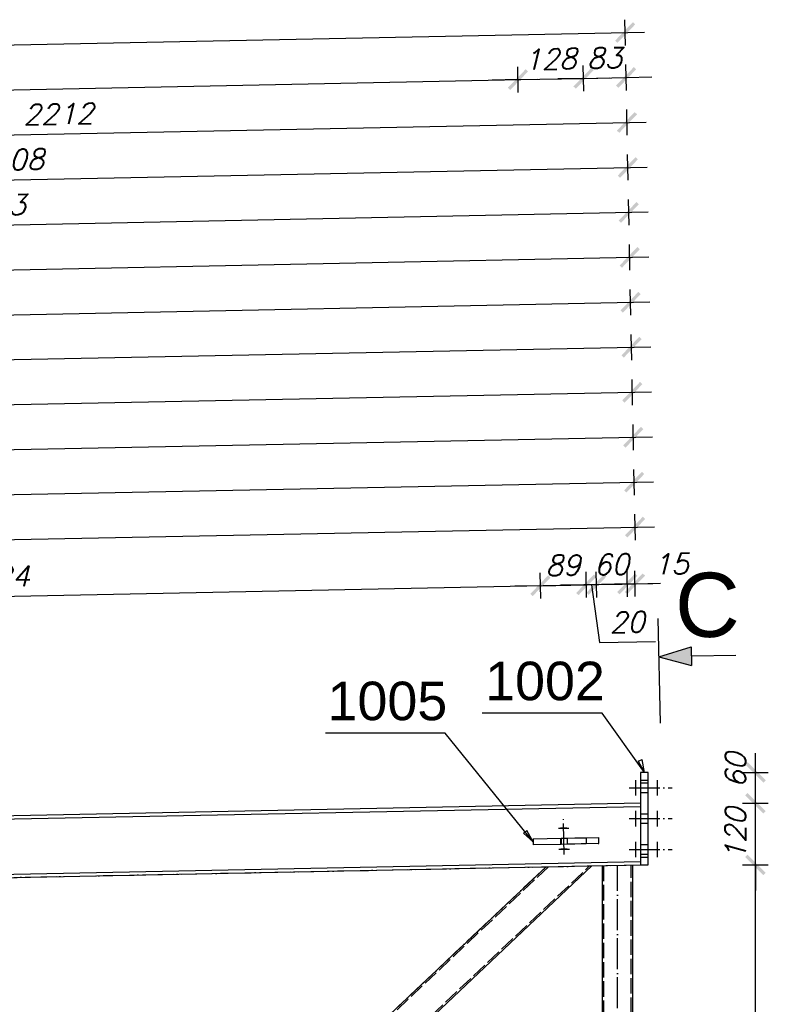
# Model space of a CAD drawing. Header units: millimetres. Extents: x 1814 to 94182, y 11562 to 49454.
# Tile 209 of 256: x 14707 to 14852, y 28851 to 29042. Entities that reach past the tile are written whole.
import ezdxf

# ---------------------------------------------------------------- set-up
doc = ezdxf.new("R2010")
doc.units = ezdxf.units.MM
doc.linetypes.add('ACAD_ISO02W100', pattern=[15, 12, -3])
doc.linetypes.add('ACAD_ISO04W100', pattern=[30, 24, -3, 0, -3])
doc.layers.add('wymiar', color=135, linetype='Continuous', lineweight=9)
doc.styles.add('ARIAL', font='arial.ttf')
doc.styles.add('CutSymbolUp', font='arial.ttf', dxfattribs={"height": 5})
doc.styles.add('WYMIARY', font='simplex.shx', dxfattribs={"oblique": 15})
doc.dimstyles.new('1-25', dxfattribs={"dimscale": 25, "dimtxt": 0.16, "dimasz": 0.2, "dimexe": 0.1, "dimexo": 0.1, "dimgap": 0.075, "dimtad": 1, "dimdec": 0, "dimlfac": 10, "dimrnd": 0.01, "dimzin": 9, "dimtxsty": 'WYMIARY', "dimblk": 'ARCHTICK', "dimcen": 0.2, "dimdle": 0.15, "dimadec": 1, "dimazin": 1, "dimtfac": 1, "dimtdec": 0, "dimtix": 1, "dimtmove": 2, "dimatfit": 3, "dimldrblk": 'ARCHTICK', "dimfxl": 0, "dimarcsym": 0})

# ---------------------------------------------------------------- blocks, each defined once
blk = doc.blocks.new('sectionup')
blk.add_hatch(color=256).paths.add_polyline_path([(-2.545, 0.728), (-2.545, -0.728), (0, 0)])
at = {"color": 7, "linetype": 'Continuous'}
for p, q in [((0, 3), (0, -5.151)), ((-6, 0), (-2.545, 0))]:
    blk.add_line(p, q, dxfattribs=at)
for p, q in [((0, 0), (-2.545, 0.728)), ((-2.545, 0.728), (-2.545, -0.728)), ((0, 0), (-2.545, -0.728))]:
    blk.add_line(p, q)
blk = doc.blocks.new('_ARCHTICK')
at = {"color": 0, "linetype": 'ByBlock', "lineweight": -2}
blk.add_solid([(0.398, 0.309), (0.309, 0.398), (-0.309, -0.398), (-0.398, -0.309)], dxfattribs=at)
blk = doc.blocks.new('*D567')
at = {"layer": 'Defpoints', "color": 0}
for p in [(14827.61, 28877.79), (14849.97, 28877.79), (14829.11, 28781.52)]:
    blk.add_point(p, dxfattribs=at)
at = {"layer": 'wymiar', "color": 0, "lineweight": -2}
for p, q in [((14849.97, 28777.77), (14849.97, 28881.54)), ((14847.47, 28877.79), (14852.47, 28877.79)), ((14847.47, 28781.52), (14852.47, 28781.52))]:
    blk.add_line(p, q, dxfattribs=at)
at = {"layer": 'wymiar', "color": 0, "lineweight": -2, "xscale": 5, "yscale": 5, "zscale": 5}
for p, rotation in [((14849.97, 28877.79), 90), ((14849.97, 28781.52), 270)]:
    blk.add_blockref('_ARCHTICK', p, dxfattribs=dict(at, rotation=rotation))
at = {"layer": 'wymiar', "color": 0, "insert": (14846.1, 28829.66), "char_height": 4, "attachment_point": 5, "rotation": 90, "style": 'WYMIARY'}
blk.add_mtext('963', dxfattribs=at)
blk = doc.blocks.new('*D568')
at = {"layer": 'Defpoints', "color": 0}
for p in [(14827.61, 28889.79), (14849.97, 28889.79), (14827.61, 28877.79)]:
    blk.add_point(p, dxfattribs=at)
at = {"layer": 'wymiar', "color": 0, "lineweight": -2}
for p, q in [((14849.97, 28889.79), (14849.97, 28894.79)), ((14847.47, 28889.79), (14852.47, 28889.79)), ((14849.97, 28877.79), (14849.97, 28889.79)), ((14847.47, 28877.79), (14852.47, 28877.79)), ((14849.97, 28877.79), (14849.97, 28872.79))]:
    blk.add_line(p, q, dxfattribs=at)
at = {"layer": 'wymiar', "color": 0, "lineweight": -2, "xscale": 5, "yscale": 5, "zscale": 5}
for p, rotation in [((14849.97, 28889.79), 270), ((14849.97, 28877.79), 90)]:
    blk.add_blockref('_ARCHTICK', p, dxfattribs=dict(at, rotation=rotation))
at = {"layer": 'wymiar', "color": 0, "insert": (14846.1, 28883.79), "char_height": 4, "attachment_point": 5, "rotation": 90, "style": 'WYMIARY'}
blk.add_mtext('120', dxfattribs=at)
blk = doc.blocks.new('*D569')
at = {"layer": 'Defpoints', "color": 0}
for p in [(14827.61, 28895.79), (14849.97, 28895.79), (14827.61, 28889.79)]:
    blk.add_point(p, dxfattribs=at)
at = {"layer": 'wymiar', "color": 0, "lineweight": -2}
for p, q in [((14849.97, 28886.04), (14849.97, 28899.54)), ((14847.47, 28895.79), (14852.47, 28895.79)), ((14847.47, 28889.79), (14852.47, 28889.79))]:
    blk.add_line(p, q, dxfattribs=at)
at = {"layer": 'wymiar', "color": 0, "lineweight": -2, "xscale": 5, "yscale": 5, "zscale": 5}
for p, rotation in [((14849.97, 28895.79), 90), ((14849.97, 28889.79), 270)]:
    blk.add_blockref('_ARCHTICK', p, dxfattribs=dict(at, rotation=rotation))
at = {"layer": 'wymiar', "color": 0, "insert": (14846.1, 28896.2), "char_height": 4, "attachment_point": 5, "rotation": 90, "style": 'WYMIARY'}
blk.add_mtext('60', dxfattribs=at)
blk = doc.blocks.new('*D629')
at = {"layer": 'Defpoints', "color": 0}
for p in [(14803.74, 29030.57), (14806.72, 28881.67), (13865.91, 28870.55)]:
    blk.add_point(p, dxfattribs=at)
at = {"layer": 'wymiar', "color": 0, "lineweight": -2}
for p, q in [((14803.79, 29028.07), (14803.69, 29033.07)), ((13859.34, 29011.67), (14807.49, 29030.64)), ((13863.14, 29009.25), (13863.04, 29014.25))]:
    blk.add_line(p, q, dxfattribs=at)
at = {"layer": 'wymiar', "color": 0, "lineweight": -2, "xscale": 5, "yscale": 5, "zscale": 5}
for p, rotation in [((14803.74, 29030.57), 1.146122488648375), ((13863.09, 29011.75), 181.1461224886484)]:
    blk.add_blockref('_ARCHTICK', p, dxfattribs=dict(at, rotation=rotation))
at = {"layer": 'wymiar', "color": 0, "insert": (14333.33, 29025.03), "char_height": 4, "attachment_point": 5, "rotation": 1.1461, "style": 'WYMIARY'}
blk.add_mtext('9408', dxfattribs=at)
blk = doc.blocks.new('*D630')
at = {"layer": 'Defpoints', "color": 0}
for p in [(14824.61, 29039.74), (14827.61, 28889.79), (13865.91, 28870.55)]:
    blk.add_point(p, dxfattribs=at)
at = {"layer": 'wymiar', "color": 0, "lineweight": -2}
for p, q in [((14824.66, 29037.24), (14824.56, 29042.23)), ((13859.16, 29020.42), (14828.36, 29039.81)), ((13862.96, 29018), (13862.86, 29022.99))]:
    blk.add_line(p, q, dxfattribs=at)
at = {"layer": 'wymiar', "color": 0, "lineweight": -2, "xscale": 5, "yscale": 5, "zscale": 5}
for p, rotation in [((14824.61, 29039.74), 1.146122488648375), ((13862.91, 29020.5), 181.1461224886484)]:
    blk.add_blockref('_ARCHTICK', p, dxfattribs=dict(at, rotation=rotation))
at = {"layer": 'wymiar', "color": 0, "insert": (14343.68, 29033.99), "char_height": 4, "attachment_point": 5, "rotation": 1.1461, "style": 'WYMIARY'}
blk.add_mtext('9619', dxfattribs=at)
blk = doc.blocks.new('*D632')
at = {"layer": 'Defpoints', "color": 0}
for p in [(14826.54, 28943.5), (14827.61, 28889.79), (13886.61, 28863.27)]:
    blk.add_point(p, dxfattribs=at)
at = {"layer": 'wymiar', "color": 0, "lineweight": -2}
for p, q in [((14826.59, 28941), (14826.49, 28946)), ((13881.63, 28924.6), (14830.29, 28943.58)), ((13885.43, 28922.18), (13885.33, 28927.17))]:
    blk.add_line(p, q, dxfattribs=at)
at = {"layer": 'wymiar', "color": 0, "lineweight": -2, "xscale": 5, "yscale": 5, "zscale": 5}
for p, rotation in [((14826.54, 28943.5), 1.146122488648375), ((13885.38, 28924.68), 181.1461224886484)]:
    blk.add_blockref('_ARCHTICK', p, dxfattribs=dict(at, rotation=rotation))
at = {"layer": 'wymiar', "color": 0, "insert": (14355.88, 28937.96), "char_height": 4, "attachment_point": 5, "rotation": 1.1461, "style": 'WYMIARY'}
blk.add_mtext('9413', dxfattribs=at)
blk = doc.blocks.new('*D634')
at = {"layer": 'Defpoints', "color": 0}
for p in [(14826.36, 28952.25), (14827.61, 28889.79), (14099.51, 28868.73)]:
    blk.add_point(p, dxfattribs=at)
at = {"layer": 'wymiar', "color": 0, "lineweight": -2}
for p, q in [((14826.41, 28949.75), (14826.31, 28954.75)), ((14094.38, 28937.61), (14830.11, 28952.33)), ((14098.18, 28935.18), (14098.08, 28940.18))]:
    blk.add_line(p, q, dxfattribs=at)
at = {"layer": 'wymiar', "color": 0, "lineweight": -2, "xscale": 5, "yscale": 5, "zscale": 5}
for p, rotation in [((14826.36, 28952.25), 1.146122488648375), ((14098.13, 28937.68), 181.1461224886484)]:
    blk.add_blockref('_ARCHTICK', p, dxfattribs=dict(at, rotation=rotation))
at = {"layer": 'wymiar', "color": 0, "insert": (14462.17, 28948.84), "char_height": 4, "attachment_point": 5, "rotation": 1.1461, "style": 'WYMIARY'}
blk.add_mtext('7284', dxfattribs=at)
blk = doc.blocks.new('*D636')
at = {"layer": 'Defpoints', "color": 0}
for p in [(14826.19, 28961), (14827.61, 28889.79), (14106.95, 28869.38)]:
    blk.add_point(p, dxfattribs=at)
at = {"layer": 'wymiar', "color": 0, "lineweight": -2}
for p, q in [((14826.24, 28958.5), (14826.14, 28963.5)), ((14101.66, 28946.51), (14829.94, 28961.08)), ((14105.46, 28944.08), (14105.36, 28949.08))]:
    blk.add_line(p, q, dxfattribs=at)
at = {"layer": 'wymiar', "color": 0, "lineweight": -2, "xscale": 5, "yscale": 5, "zscale": 5}
for p, rotation in [((14826.19, 28961), 1.146122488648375), ((14105.41, 28946.58), 181.1461224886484)]:
    blk.add_blockref('_ARCHTICK', p, dxfattribs=dict(at, rotation=rotation))
at = {"layer": 'wymiar', "color": 0, "insert": (14465.72, 28957.67), "char_height": 4, "attachment_point": 5, "rotation": 1.1461, "style": 'WYMIARY'}
blk.add_mtext('7209', dxfattribs=at)
blk = doc.blocks.new('*D638')
at = {"layer": 'Defpoints', "color": 0}
for p in [(14826.01, 28969.75), (14827.61, 28889.79), (14126.59, 28869.27)]:
    blk.add_point(p, dxfattribs=at)
at = {"layer": 'wymiar', "color": 0, "lineweight": -2}
for p, q in [((14826.06, 28967.25), (14825.96, 28972.25)), ((14121.11, 28955.65), (14829.76, 28969.82)), ((14124.91, 28953.22), (14124.81, 28958.22))]:
    blk.add_line(p, q, dxfattribs=at)
at = {"layer": 'wymiar', "color": 0, "lineweight": -2, "xscale": 5, "yscale": 5, "zscale": 5}
for p, rotation in [((14826.01, 28969.75), 1.146122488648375), ((14124.86, 28955.72), 181.1461224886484)]:
    blk.add_blockref('_ARCHTICK', p, dxfattribs=dict(at, rotation=rotation))
at = {"layer": 'wymiar', "color": 0, "insert": (14475.36, 28966.61), "char_height": 4, "attachment_point": 5, "rotation": 1.1461, "style": 'WYMIARY'}
blk.add_mtext('7013', dxfattribs=at)
blk = doc.blocks.new('*D640')
at = {"layer": 'Defpoints', "color": 0}
for p in [(14825.84, 28978.5), (14827.61, 28889.79), (14339.51, 28873.53)]:
    blk.add_point(p, dxfattribs=at)
at = {"layer": 'wymiar', "color": 0, "lineweight": -2}
for p, q in [((14825.89, 28976), (14825.79, 28981)), ((14333.85, 28968.65), (14829.59, 28978.57)), ((14337.65, 28966.23), (14337.55, 28971.23))]:
    blk.add_line(p, q, dxfattribs=at)
at = {"layer": 'wymiar', "color": 0, "lineweight": -2, "xscale": 5, "yscale": 5, "zscale": 5}
for p, rotation in [((14825.84, 28978.5), 1.146122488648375), ((14337.6, 28968.73), 181.1461224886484)]:
    blk.add_blockref('_ARCHTICK', p, dxfattribs=dict(at, rotation=rotation))
at = {"layer": 'wymiar', "color": 0, "insert": (14581.64, 28977.49), "char_height": 4, "attachment_point": 5, "rotation": 1.1461, "style": 'WYMIARY'}
blk.add_mtext('4883', dxfattribs=at)
blk = doc.blocks.new('*D642')
at = {"layer": 'Defpoints', "color": 0}
for p in [(14825.66, 28987.25), (14827.61, 28889.79), (14346.88, 28878.05)]:
    blk.add_point(p, dxfattribs=at)
at = {"layer": 'wymiar', "color": 0, "lineweight": -2}
for p, q in [((14825.71, 28984.75), (14825.61, 28989.75)), ((14341.13, 28977.55), (14829.41, 28987.32)), ((14344.93, 28975.13), (14344.83, 28980.13))]:
    blk.add_line(p, q, dxfattribs=at)
at = {"layer": 'wymiar', "color": 0, "lineweight": -2, "xscale": 5, "yscale": 5, "zscale": 5}
for p, rotation in [((14825.66, 28987.25), 1.146122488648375), ((14344.88, 28977.63), 181.1461224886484)]:
    blk.add_blockref('_ARCHTICK', p, dxfattribs=dict(at, rotation=rotation))
at = {"layer": 'wymiar', "color": 0, "insert": (14585.2, 28986.31), "char_height": 4, "attachment_point": 5, "rotation": 1.1461, "style": 'WYMIARY'}
blk.add_mtext('4809', dxfattribs=at)
blk = doc.blocks.new('*D644')
at = {"layer": 'Defpoints', "color": 0}
for p in [(14825.49, 28995.99), (14827.61, 28889.79), (14366.59, 28874.07)]:
    blk.add_point(p, dxfattribs=at)
at = {"layer": 'wymiar', "color": 0, "lineweight": -2}
for p, q in [((14825.54, 28993.49), (14825.44, 28998.49)), ((14360.58, 28986.69), (14829.24, 28996.07)), ((14364.38, 28984.27), (14364.28, 28989.27))]:
    blk.add_line(p, q, dxfattribs=at)
at = {"layer": 'wymiar', "color": 0, "lineweight": -2, "xscale": 5, "yscale": 5, "zscale": 5}
for p, rotation in [((14825.49, 28995.99), 1.146122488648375), ((14364.33, 28986.77), 181.1461224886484)]:
    blk.add_blockref('_ARCHTICK', p, dxfattribs=dict(at, rotation=rotation))
at = {"layer": 'wymiar', "color": 0, "insert": (14594.83, 28995.26), "char_height": 4, "attachment_point": 5, "rotation": 1.1461, "style": 'WYMIARY'}
blk.add_mtext('4612', dxfattribs=at)
blk = doc.blocks.new('*D646')
at = {"layer": 'Defpoints', "color": 0}
for p in [(14825.31, 29004.74), (14827.61, 28889.79), (14579.51, 28878.33)]:
    blk.add_point(p, dxfattribs=at)
at = {"layer": 'wymiar', "color": 0, "lineweight": -2}
for p, q in [((14825.36, 29002.24), (14825.26, 29007.24)), ((14573.33, 28999.7), (14829.06, 29004.82)), ((14577.13, 28997.28), (14577.03, 29002.28))]:
    blk.add_line(p, q, dxfattribs=at)
at = {"layer": 'wymiar', "color": 0, "lineweight": -2, "xscale": 5, "yscale": 5, "zscale": 5}
for p, rotation in [((14825.31, 29004.74), 1.146122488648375), ((14577.08, 28999.78), 181.1461224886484)]:
    blk.add_blockref('_ARCHTICK', p, dxfattribs=dict(at, rotation=rotation))
at = {"layer": 'wymiar', "color": 0, "insert": (14701.12, 29006.13), "char_height": 4, "attachment_point": 5, "rotation": 1.1461, "style": 'WYMIARY'}
blk.add_mtext('2483', dxfattribs=at)
blk = doc.blocks.new('*D648')
at = {"layer": 'Defpoints', "color": 0}
for p in [(14825.14, 29013.49), (14827.61, 28889.79), (14586.87, 28883.13)]:
    blk.add_point(p, dxfattribs=at)
at = {"layer": 'wymiar', "color": 0, "lineweight": -2}
for p, q in [((14825.19, 29010.99), (14825.09, 29015.99)), ((14580.61, 29008.6), (14828.89, 29013.57)), ((14584.41, 29006.17), (14584.31, 29011.17))]:
    blk.add_line(p, q, dxfattribs=at)
at = {"layer": 'wymiar', "color": 0, "lineweight": -2, "xscale": 5, "yscale": 5, "zscale": 5}
for p, rotation in [((14825.14, 29013.49), 1.146122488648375), ((14584.36, 29008.67), 181.1461224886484)]:
    blk.add_blockref('_ARCHTICK', p, dxfattribs=dict(at, rotation=rotation))
at = {"layer": 'wymiar', "color": 0, "insert": (14704.67, 29014.96), "char_height": 4, "attachment_point": 5, "rotation": 1.1461, "style": 'WYMIARY'}
blk.add_mtext('2408', dxfattribs=at)
blk = doc.blocks.new('*D650')
at = {"layer": 'Defpoints', "color": 0}
for p in [(14824.96, 29022.24), (14827.61, 28889.79), (14606.61, 28877.67)]:
    blk.add_point(p, dxfattribs=at)
at = {"layer": 'wymiar', "color": 0, "lineweight": -2}
for p, q in [((14825.01, 29019.74), (14824.91, 29024.74)), ((14600.06, 29017.74), (14828.71, 29022.31)), ((14603.86, 29015.31), (14603.76, 29020.31))]:
    blk.add_line(p, q, dxfattribs=at)
at = {"layer": 'wymiar', "color": 0, "lineweight": -2, "xscale": 5, "yscale": 5, "zscale": 5}
for p, rotation in [((14824.96, 29022.24), 1.146122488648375), ((14603.81, 29017.81), 181.1461224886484)]:
    blk.add_blockref('_ARCHTICK', p, dxfattribs=dict(at, rotation=rotation))
at = {"layer": 'wymiar', "color": 0, "insert": (14714.31, 29023.9), "char_height": 4, "attachment_point": 5, "rotation": 1.1461, "style": 'WYMIARY'}
blk.add_mtext('2212', dxfattribs=at)
blk = doc.blocks.new('*D651')
at = {"layer": 'Defpoints', "color": 0}
for p in [(14816.51, 29030.82), (14819.46, 28883.13), (14806.72, 28881.67)]:
    blk.add_point(p, dxfattribs=at)
at = {"layer": 'wymiar', "color": 0, "lineweight": -2}
for p, q in [((14803.79, 29028.07), (14803.69, 29033.07)), ((14816.56, 29028.32), (14816.46, 29033.32)), ((14803.74, 29030.57), (14798.74, 29030.47)), ((14803.74, 29030.57), (14816.51, 29030.82)), ((14816.51, 29030.82), (14821.5, 29030.92))]:
    blk.add_line(p, q, dxfattribs=at)
at = {"layer": 'wymiar', "color": 0, "lineweight": -2, "xscale": 5, "yscale": 5, "zscale": 5}
for p, rotation in [((14803.74, 29030.57), 1.146122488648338), ((14816.51, 29030.82), 181.1461224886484)]:
    blk.add_blockref('_ARCHTICK', p, dxfattribs=dict(at, rotation=rotation))
at = {"layer": 'wymiar', "color": 0, "insert": (14810.04, 29034.57), "char_height": 4, "attachment_point": 5, "rotation": 1.1461, "style": 'WYMIARY'}
blk.add_mtext('128', dxfattribs=at)
blk = doc.blocks.new('*D652')
at = {"layer": 'Defpoints', "color": 0}
for p in [(14824.79, 29030.99), (14827.61, 28889.79), (14819.46, 28883.13)]:
    blk.add_point(p, dxfattribs=at)
at = {"layer": 'wymiar', "color": 0, "lineweight": -2}
for p, q in [((14816.56, 29028.32), (14816.46, 29033.32)), ((14824.84, 29028.49), (14824.74, 29033.49)), ((14816.51, 29030.82), (14811.51, 29030.72)), ((14816.51, 29030.82), (14824.79, 29030.99)), ((14824.79, 29030.99), (14829.79, 29031.09))]:
    blk.add_line(p, q, dxfattribs=at)
at = {"layer": 'wymiar', "color": 0, "lineweight": -2, "xscale": 5, "yscale": 5, "zscale": 5}
for p, rotation in [((14816.51, 29030.82), 1.146122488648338), ((14824.79, 29030.99), 181.1461224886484)]:
    blk.add_blockref('_ARCHTICK', p, dxfattribs=dict(at, rotation=rotation))
at = {"layer": 'wymiar', "color": 0, "insert": (14820.57, 29034.78), "char_height": 4, "attachment_point": 5, "rotation": 1.1461, "style": 'WYMIARY'}
blk.add_mtext('83', dxfattribs=at)
blk = doc.blocks.new('*D1121')
at = {"layer": 'Defpoints', "color": 0}
for p in [(14808.12, 28932.11), (14809.53, 28861.65), (14597.18, 28857.4)]:
    blk.add_point(p, dxfattribs=at)
at = {"layer": 'wymiar', "color": 0, "lineweight": -2}
for p, q in [((14808.17, 28929.61), (14808.07, 28934.61)), ((14592.02, 28927.79), (14811.87, 28932.19)), ((14595.82, 28925.36), (14595.72, 28930.36))]:
    blk.add_line(p, q, dxfattribs=at)
at = {"layer": 'wymiar', "color": 0, "lineweight": -2, "xscale": 5, "yscale": 5, "zscale": 5}
for p, rotation in [((14808.12, 28932.11), 1.146119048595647), ((14595.77, 28927.86), 181.1461190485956)]:
    blk.add_blockref('_ARCHTICK', p, dxfattribs=dict(at, rotation=rotation))
at = {"layer": 'wymiar', "color": 0, "insert": (14701.86, 28933.86), "char_height": 4, "attachment_point": 5, "rotation": 1.1461, "style": 'WYMIARY'}
blk.add_mtext('2124', dxfattribs=at)
blk = doc.blocks.new('*D1122')
at = {"layer": 'Defpoints', "color": 0}
for p in [(14817.04, 28932.29), (14809.53, 28861.65), (14818.45, 28861.83)]:
    blk.add_point(p, dxfattribs=at)
at = {"layer": 'wymiar', "color": 0, "lineweight": -2}
for p, q in [((14808.17, 28929.61), (14808.07, 28934.61)), ((14817.09, 28929.79), (14816.99, 28934.79)), ((14808.12, 28932.11), (14817.04, 28932.29)), ((14817.04, 28932.29), (14822.04, 28932.39)), ((14808.12, 28932.11), (14803.12, 28932.01))]:
    blk.add_line(p, q, dxfattribs=at)
at = {"layer": 'wymiar', "color": 0, "lineweight": -2, "xscale": 5, "yscale": 5, "zscale": 5}
for p, rotation in [((14817.04, 28932.29), 181.1461190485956), ((14808.12, 28932.11), 1.146119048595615)]:
    blk.add_blockref('_ARCHTICK', p, dxfattribs=dict(at, rotation=rotation))
at = {"layer": 'wymiar', "color": 0, "insert": (14812.5, 28936.08), "char_height": 4, "attachment_point": 5, "rotation": 1.1461, "style": 'WYMIARY'}
blk.add_mtext('89', dxfattribs=at)
blk = doc.blocks.new('*D1123')
at = {"layer": 'Defpoints', "color": 0}
for p in [(14819.02, 28932.33), (14818.45, 28861.83), (14820.43, 28861.87)]:
    blk.add_point(p, dxfattribs=at)
at = {"layer": 'wymiar', "color": 0, "lineweight": -2}
for p, q in [((14817.09, 28929.79), (14816.99, 28934.79)), ((14819.07, 28929.83), (14818.97, 28934.83)), ((14817.04, 28932.29), (14812.04, 28932.19)), ((14817.04, 28932.29), (14819.02, 28932.33)), ((14817.04, 28932.29), (14819.02, 28932.33)), ((14818.03, 28932.31), (14819.64, 28921.04)), ((14819.02, 28932.33), (14824.02, 28932.43)), ((14819.64, 28921.04), (14830.54, 28921.26))]:
    blk.add_line(p, q, dxfattribs=at)
at = {"layer": 'wymiar', "color": 0, "lineweight": -2, "xscale": 5, "yscale": 5, "zscale": 5}
for p, rotation in [((14817.04, 28932.29), 1.146119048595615), ((14819.02, 28932.33), 181.1461190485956)]:
    blk.add_blockref('_ARCHTICK', p, dxfattribs=dict(at, rotation=rotation))
at = {"layer": 'wymiar', "color": 0, "insert": (14825.01, 28925.03), "char_height": 4, "attachment_point": 5, "rotation": 1.1461, "style": 'WYMIARY'}
blk.add_mtext('20', dxfattribs=at)
blk = doc.blocks.new('*D1124')
at = {"layer": 'Defpoints', "color": 0}
for p in [(14825.02, 28932.45), (14820.43, 28861.87), (14826.43, 28861.99)]:
    blk.add_point(p, dxfattribs=at)
at = {"layer": 'wymiar', "color": 0, "lineweight": -2}
for p, q in [((14819.07, 28929.83), (14818.97, 28934.83)), ((14825.07, 28929.95), (14824.97, 28934.95)), ((14819.02, 28932.33), (14814.02, 28932.23)), ((14819.02, 28932.33), (14825.02, 28932.45)), ((14825.02, 28932.45), (14830.02, 28932.55))]:
    blk.add_line(p, q, dxfattribs=at)
at = {"layer": 'wymiar', "color": 0, "lineweight": -2, "xscale": 5, "yscale": 5, "zscale": 5}
for p, rotation in [((14819.02, 28932.33), 1.146119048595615), ((14825.02, 28932.45), 181.1461190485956)]:
    blk.add_blockref('_ARCHTICK', p, dxfattribs=dict(at, rotation=rotation))
at = {"layer": 'wymiar', "color": 0, "insert": (14821.94, 28936.26), "char_height": 4, "attachment_point": 5, "rotation": 1.1461, "style": 'WYMIARY'}
blk.add_mtext('60', dxfattribs=at)
blk = doc.blocks.new('*D1125')
at = {"layer": 'Defpoints', "color": 0}
for p in [(14826.52, 28932.48), (14826.43, 28861.99), (14827.93, 28862.02)]:
    blk.add_point(p, dxfattribs=at)
at = {"layer": 'wymiar', "color": 0, "lineweight": -2}
for p, q in [((14825.07, 28929.95), (14824.97, 28934.95)), ((14826.57, 28929.98), (14826.47, 28934.98)), ((14825.02, 28932.45), (14820.02, 28932.35)), ((14825.02, 28932.45), (14826.52, 28932.48)), ((14826.52, 28932.48), (14831.52, 28932.58))]:
    blk.add_line(p, q, dxfattribs=at)
at = {"layer": 'wymiar', "color": 0, "lineweight": -2, "xscale": 5, "yscale": 5, "zscale": 5}
for p, rotation in [((14825.02, 28932.45), 1.146119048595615), ((14826.52, 28932.48), 181.1461190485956)]:
    blk.add_blockref('_ARCHTICK', p, dxfattribs=dict(at, rotation=rotation))
at = {"layer": 'wymiar', "color": 0, "insert": (14833.53, 28936.34), "char_height": 4, "attachment_point": 5, "rotation": 1.1461, "style": 'WYMIARY'}
blk.add_mtext('15', dxfattribs=at)

msp = doc.modelspace()

# ---------------------------------------------------------------- linework, layer by layer
at = {"color": 0, "linetype": 'ByBlock', "lineweight": -2}
for p, q in [((14827.122, 28898.005, -1155.676), (14827.906, 28898.287, -1155.676)), ((14827.122, 28898.005, -1155.676), (14828.361, 28895.794, -1155.676)), ((14828.361, 28895.794, -1155.676), (14827.906, 28898.287, -1155.676)), ((14804.807, 28883.955, -1150.912), (14805.455, 28884.479, -1150.912)), ((14806.704, 28882.274, -1150.912), (14805.455, 28884.479, -1150.912)), ((14804.807, 28883.955, -1150.912), (14806.704, 28882.274, -1150.912))]:
    msp.add_line(p, q, dxfattribs=at)
at = {"color": 10, "linetype": 'ACAD_ISO04W100', "ltscale": 0.25}
for p, q in [((14826.659, 28891.293), (14826.659, 28894.293)), ((14826.659, 28891.293), (14826.659, 28894.293)), ((14830.914, 28891.293), (14830.914, 28894.293)), ((14830.914, 28891.293), (14830.914, 28894.293)), ((14825.359, 28892.793), (14833.764, 28892.793)), ((14825.359, 28892.793), (14833.764, 28892.793)), ((14826.659, 28892.793), (14826.659, 28892.793)), ((14826.659, 28892.793), (14826.659, 28892.793)), ((14830.914, 28892.793), (14830.914, 28892.793)), ((14830.914, 28892.793), (14830.914, 28892.793)), ((14826.659, 28885.293), (14826.659, 28888.293)), ((14826.659, 28885.293), (14826.659, 28888.293)), ((14830.914, 28885.293), (14830.914, 28888.293)), ((14830.914, 28885.293), (14830.914, 28888.293)), ((14812.74, 28879.842), (14812.592, 28887.246)), ((14825.359, 28886.793), (14833.764, 28886.793)), ((14825.359, 28886.793), (14833.764, 28886.793)), ((14826.659, 28886.793), (14826.659, 28886.793)), ((14826.659, 28886.793), (14826.659, 28886.793)), ((14830.914, 28886.793), (14830.914, 28886.793)), ((14830.914, 28886.793), (14830.914, 28886.793)), ((14811.605, 28884.925), (14813.671, 28884.967)), ((14813.248, 28884.958), (14812.028, 28884.934)), ((14811.687, 28880.821), (14813.753, 28880.863)), ((14813.33, 28880.854), (14812.11, 28880.83)), ((14825.359, 28880.793), (14833.764, 28880.793)), ((14825.359, 28880.793), (14833.764, 28880.793)), ((14826.659, 28879.293), (14826.659, 28882.293)), ((14826.659, 28879.293), (14826.659, 28882.293)), ((14826.659, 28880.793), (14826.659, 28880.793)), ((14826.659, 28880.793), (14826.659, 28880.793)), ((14830.914, 28879.293), (14830.914, 28882.293)), ((14830.914, 28879.293), (14830.914, 28882.293)), ((14830.914, 28880.793), (14830.914, 28880.793)), ((14830.914, 28880.793), (14830.914, 28880.793)), ((13864.411, 28858.522), (14829.111, 28877.822)), ((14809.211, 28877.423), (14707.761, 28781.522)), ((14823.111, 28781.522), (14823.111, 28877.702))]:
    msp.add_line(p, q, dxfattribs=at)
at = {"color": 145, "linetype": 'Continuous', "ltscale": 0.25}
for p, q in [((14829.111, 28895.794), (14827.611, 28895.794)), ((14827.611, 28895.794), (14827.611, 28895.68)), ((14827.611, 28895.68), (14827.611, 28895.355)), ((14827.611, 28895.355), (14827.611, 28894.868)), ((14827.611, 28894.868), (14827.611, 28894.294)), ((14827.611, 28894.294), (14829.111, 28894.294)), ((14827.611, 28894.294), (14827.611, 28879.292)), ((14829.111, 28895.68), (14829.111, 28895.794)), ((14829.111, 28895.355), (14829.111, 28895.68)), ((14829.111, 28894.868), (14829.111, 28895.355)), ((14829.111, 28894.294), (14829.111, 28894.868)), ((14829.111, 28879.292), (14829.111, 28894.294)), ((14827.611, 28889.794), (13865.911, 28870.554)), ((14586.846, 28884.347), (14827.611, 28889.164)), ((14806.692, 28882.874), (14812.153, 28882.983)), ((14806.692, 28882.874), (14806.716, 28881.674)), ((14812.153, 28882.983), (14813.442, 28883.009)), ((14812.153, 28882.983), (14812.177, 28881.784)), ((14813.442, 28883.009), (14814.805, 28883.036)), ((14814.805, 28883.036), (14816.035, 28883.061)), ((14816.035, 28883.061), (14816.945, 28883.079)), ((14816.945, 28883.079), (14817.021, 28883.081)), ((14817.021, 28883.081), (14819.461, 28883.13)), ((14817.021, 28883.081), (14817.045, 28881.881)), ((14819.485, 28881.93), (14819.461, 28883.13)), ((14812.177, 28881.784), (14806.716, 28881.674)), ((14813.466, 28881.809), (14812.177, 28881.784)), ((14814.829, 28881.837), (14813.466, 28881.809)), ((14816.059, 28881.861), (14814.829, 28881.837)), ((14816.969, 28881.88), (14816.059, 28881.861)), ((14817.045, 28881.881), (14816.969, 28881.88)), ((14819.333, 28881.927), (14817.045, 28881.881)), ((14819.333, 28881.927), (14819.485, 28881.93)), ((14827.611, 28879.292), (14829.111, 28879.292)), ((14827.611, 28879.292), (14827.611, 28878.718)), ((14827.611, 28878.718), (14827.611, 28878.231)), ((14829.111, 28878.718), (14829.111, 28879.292)), ((14829.111, 28878.231), (14829.111, 28878.718)), ((13865.911, 28858.552), (14827.611, 28877.792)), ((14587.061, 28873.609), (14827.611, 28878.422)), ((14809.211, 28877.423), (14707.761, 28781.522)), ((14716.495, 28781.522), (14818.134, 28877.602)), ((14820.111, 28877.641), (14820.111, 28781.522)), ((14826.111, 28781.522), (14826.111, 28877.761)), ((14827.611, 28878.231), (14827.611, 28877.906)), ((14827.611, 28877.906), (14827.611, 28877.792)), ((14827.611, 28877.792), (14829.111, 28877.792)), ((14829.111, 28877.906), (14829.111, 28878.231)), ((14829.111, 28877.792), (14829.111, 28877.906))]:
    msp.add_line(p, q, dxfattribs=at)
at = {"color": 84, "linetype": 'ACAD_ISO02W100', "ltscale": 0.25}
for p, q in [((14829.111, 28893.693), (14827.611, 28893.693)), ((14827.611, 28891.893), (14829.111, 28891.893)), ((14829.111, 28887.693), (14827.611, 28887.693)), ((14827.611, 28885.893), (14829.111, 28885.893)), ((14811.999, 28882.98), (14812.023, 28881.781)), ((14813.379, 28881.808), (14813.355, 28883.007)), ((14819.485, 28881.93), (14819.333, 28881.927)), ((14829.111, 28881.693), (14827.611, 28881.693)), ((14827.611, 28879.893), (14829.111, 28879.893)), ((14809.657, 28877.432), (14708.198, 28781.522)), ((14716.059, 28781.522), (14817.688, 28877.593)), ((14820.411, 28877.647), (14820.411, 28781.522)), ((14825.811, 28781.522), (14825.811, 28877.755))]:
    msp.add_line(p, q, dxfattribs=at)
at = {"color": 7}
for points in [[(14828.361, 28895.794), (14820.111, 28907.328), (14796.803, 28907.328)], [(14806.704, 28882.274), (14789.566, 28903.441), (14766.257, 28903.441)]]:
    msp.add_lwpolyline(points, dxfattribs=at)

# ---------------------------------------------------------------- block references
at = {"xscale": -2.50000000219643, "yscale": 2.50000000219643, "zscale": 2.50000000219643, "rotation": 1.146119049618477}
msp.add_blockref('sectionup', (14831.141, 28918.248, -1161.476), dxfattribs=at)

# ---------------------------------------------------------------- texts
at = {"color": 96, "style": 'CutSymbolUp'}
msp.add_text('C', height=12.5, dxfattribs=at).set_placement((14834.301, 28922.141))
at = {"color": 7, "style": 'ARIAL'}
for s, p in [('1002', (14797.355, 28909.828)), ('1005', (14766.677, 28905.941))]:
    msp.add_text(s, height=7.5, dxfattribs=at).set_placement(p)

# ---------------------------------------------------------------- dimensions: what is measured, and where the dimension line sits
at = {"layer": 'wymiar'}
for base, p1, p2, angle, picture, middle in [((14824.611, 29039.735), (13865.911, 28870.554), (14827.611, 28889.794), 181.14612, '*D630', (14343.684, 29033.989)), ((14816.506, 29030.821), (14806.716, 28881.674), (14819.461, 28883.13), 181.14612, '*D651', (14810.044, 29034.568)), ((14824.786, 29030.987), (14819.461, 28883.13), (14827.611, 28889.794), 181.14612, '*D652', (14820.569, 29034.778)), ((14803.737, 29030.566), (13865.911, 28870.554), (14806.716, 28881.674), 181.14612, '*D629', (14333.335, 29025.03)), ((14824.961, 29022.239), (14606.611, 28877.671), (14827.611, 28889.794), 181.14612, '*D650', (14714.307, 29023.901)), ((14825.137, 29013.49), (14586.871, 28883.134), (14827.611, 28889.794), 181.14612, '*D648', (14704.67, 29014.956)), ((14825.311, 29004.742), (14579.508, 28878.329), (14827.611, 28889.794), 181.14612, '*D646', (14701.117, 29006.133)), ((14825.486, 28995.994), (14366.588, 28874.069), (14827.611, 28889.794), 181.14612, '*D644', (14594.832, 28995.255)), ((14825.662, 28987.246), (14346.876, 28878.046), (14827.611, 28889.794), 181.14612, '*D642', (14585.195, 28986.311)), ((14825.836, 28978.497), (14339.508, 28873.528), (14827.611, 28889.794), 181.14612, '*D640', (14581.642, 28977.488)), ((14826.012, 28969.749), (14126.588, 28869.268), (14827.611, 28889.794), 181.14612, '*D638', (14475.358, 28966.61)), ((14826.187, 28961.001), (14106.954, 28869.375), (14827.611, 28889.794), 181.14612, '*D636', (14465.72, 28957.665)), ((14826.362, 28952.253), (14099.508, 28868.726), (14827.611, 28889.794), 181.14612, '*D634', (14462.168, 28948.842)), ((14826.537, 28943.504), (13886.612, 28863.267), (14827.611, 28889.794), 181.14612, '*D632', (14355.883, 28937.964)), ((14817.04, 28932.291), (14809.527, 28861.651), (14818.45, 28861.83), 181.14612, '*D1122', (14812.501, 28936.076)), ((14825.017, 28932.451), (14820.427, 28861.869), (14826.427, 28861.989), 181.14612, '*D1124', (14821.939, 28936.265)), ((14808.117, 28932.113), (14597.177, 28857.403), (14809.527, 28861.651), 181.14612, '*D1121', (14701.865, 28933.863)), ((14849.973, 28889.794), (14827.611, 28877.792), (14827.611, 28889.794), 90, '*D568', (14846.098, 28883.793)), ((14849.973, 28877.792), (14829.111, 28781.522), (14827.611, 28877.792), 90, '*D567', (14846.098, 28829.657))]:
    dim = msp.add_linear_dim(base=base, p1=p1, p2=p2, angle=angle, dimstyle='1-25', dxfattribs=at)
    dim.commit()
    dim.dimension.update_dxf_attribs({"geometry": picture, "text_midpoint": middle})
for base, p1, p2, angle, picture, middle in [((14826.517, 28932.481), (14826.427, 28861.989), (14827.927, 28862.019), 181.14612, '*D1125', (14833.527, 28936.34)), ((14849.973, 28895.794), (14827.611, 28889.794), (14827.611, 28895.794), 90, '*D569', (14846.098, 28896.199))]:
    dim = msp.add_linear_dim(base=base, p1=p1, p2=p2, angle=angle, dimstyle='1-25', dxfattribs=at)
    dim.commit()
    dim.dimension.update_dxf_attribs({"geometry": picture, "text_midpoint": middle, "dimtype": 160})
dim = msp.add_linear_dim(base=(14819.017, 28932.331), p1=(14818.45, 28861.83), p2=(14820.427, 28861.869), angle=181.14612, dimstyle='1-25', override={"dimtmove": 1}, dxfattribs=at)
dim.commit()
dim.dimension.update_dxf_attribs({"geometry": '*D1123', "text_midpoint": (14821.516, 28921.082), "dimtype": 160})

doc.saveas('drawing.dxf')
